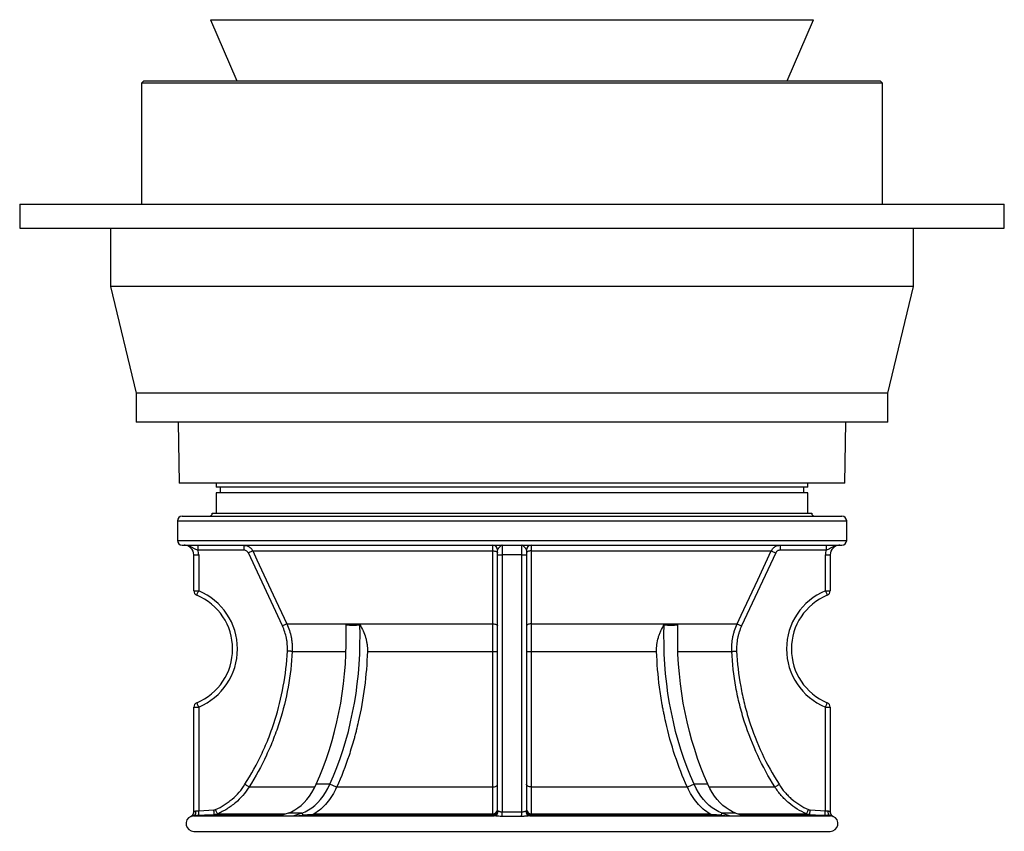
# Model space of a CAD drawing. Header units: millimetres. Extents: x 1417 to 2432, y 654 to 3299.
# Tile 1 of 6: x 1417 to 2432, y 654 to 1491. Entities that reach past the tile are written whole.
import ezdxf

# ---------------------------------------------------------------- set-up
doc = ezdxf.new("R2010")
doc.units = ezdxf.units.MM

msp = doc.modelspace()

# ---------------------------------------------------------------- linework, layer by layer
at = {"color": 7, "linetype": 'Continuous', "lineweight": 25}
for p, q in [((1614.1, 1490.6), (1641, 1427.5)), ((2208.6, 1427.5), (2235.5, 1490.6)), ((1545.3, 1427.5), (1542.8, 1425)), ((1542.8, 1425), (1542.8, 1300.5)), ((2306.8, 1425), (1542.8, 1425)), ((1545.3, 1427.5), (2304.3, 1427.5)), ((1641.1, 1427.9), (1641.1, 1427.5)), ((1641.1, 1427.7), (1911.7, 1427.7)), ((1641.1, 1427.7), (1641.1, 1427.5)), ((1911.7, 1427.7), (1911.7, 1427.5)), ((1937.9, 1427.7), (2208.4, 1427.7)), ((1937.9, 1427.7), (1937.9, 1427.5)), ((2208.4, 1427.5), (2208.4, 1427.9)), ((2208.4, 1427.7), (2208.4, 1427.5)), ((2306.8, 1425), (2304.3, 1427.5)), ((2306.8, 1300.5), (2306.8, 1425)), ((1417.3, 1300.5), (1417.3, 1275.5)), ((1417.3, 1300.5), (2432.3, 1300.5)), ((2432.3, 1275.5), (2432.3, 1300.5)), ((1417.3, 1275.5), (2432.3, 1275.5)), ((1510.8, 1275.5), (1510.8, 1215.5)), ((2338.8, 1215.5), (2338.8, 1275.5)), ((1510.8, 1215.5), (1537.3, 1105.5)), ((2338.8, 1215.5), (1510.8, 1215.5)), ((2312.3, 1105.5), (2338.8, 1215.5)), ((1537.3, 1105.5), (1537.3, 1075.5)), ((2312.3, 1105.5), (1537.3, 1105.5)), ((2312.3, 1075.5), (2312.3, 1105.5)), ((2312.3, 1075.5), (1537.3, 1075.5)), ((1580.6, 1075.5), (1581.7, 1012.5)), ((2267.9, 1012.5), (2269, 1075.5)), ((2267.9, 1012.5), (1581.7, 1012.5)), ((1619.8, 1012.5), (1619.8, 1008.6)), ((2229.8, 1008.6), (1619.8, 1008.6)), ((1624, 1008.6), (1624, 1002.6)), ((2225.6, 1002.6), (2225.6, 1008.6)), ((2229.8, 1008.6), (2229.8, 1012.5)), ((1619.8, 1002.6), (1619.8, 981.6)), ((2229.8, 1002.6), (1619.8, 1002.6)), ((2229.8, 981.6), (2229.8, 1002.6)), ((1584.8, 978.6), (1924.8, 978.6)), ((1615.8, 981.6), (1924.8, 981.6)), ((1924.8, 981.6), (2233.8, 981.6)), ((1924.8, 978.6), (2264.8, 978.6)), ((1579.8, 973.6), (1579.8, 953.6)), ((2269.8, 953.6), (2269.8, 973.6)), ((1584.8, 948.6), (1924.8, 948.6)), ((1600.9, 948.6), (1600.9, 943.6)), ((1648.5, 948.6), (1648.5, 943.6)), ((1914.8, 948.6), (1914.8, 938.6)), ((1924.8, 948.6), (2264.8, 948.6)), ((1934.8, 938.6), (1934.8, 948.6)), ((2201.1, 948.6), (2201.1, 943.6)), ((2248.7, 948.6), (2248.7, 943.6)), ((1596.8, 938.6), (1601.8, 938.6)), ((1596.8, 901.6), (1596.8, 938.6)), ((1648.5, 943.6), (1600.9, 943.6)), ((1601.8, 938.6), (1601.8, 901.6)), ((1688.2, 865.3), (1653, 940.7)), ((1657.5, 942.8), (1905.1, 942.8)), ((1909.8, 938.6), (1909.8, 943.6)), ((1909.8, 938.6), (1914.8, 938.6)), ((1909.8, 674.8), (1909.8, 938.6)), ((1934.8, 938.6), (1914.8, 938.6)), ((1914.8, 938.6), (1914.8, 673.5)), ((1934.8, 938.6), (1939.8, 938.6)), ((1934.8, 673.5), (1934.8, 938.6)), ((1939.8, 943.6), (1939.8, 938.6)), ((1939.8, 938.6), (1939.8, 674.8)), ((1944.5, 942.8), (2192.1, 942.8)), ((2196.6, 940.7), (2161.4, 865.3)), ((2248.7, 943.6), (2201.1, 943.6)), ((2247.8, 938.6), (2252.8, 938.6)), ((2247.8, 901.6), (2247.8, 938.6)), ((2252.8, 938.6), (2252.8, 901.6)), ((1596.8, 901.6), (1601.8, 901.6)), ((2247.8, 901.6), (2252.8, 901.6)), ((1692.7, 867.5), (1905.2, 867.5)), ((1944.4, 867.5), (2156.9, 867.5)), ((1698.2, 839.1), (1753.8, 839.1)), ((1775.7, 839.1), (1905.2, 839.1)), ((1944.4, 839.1), (2073.9, 839.1)), ((2095.8, 839.1), (2151.4, 839.1)), ((1596.8, 781.6), (1601.8, 781.6)), ((1596.8, 673.5), (1596.8, 781.6)), ((1601.8, 781.6), (1601.8, 674.8)), ((2247.8, 674.8), (2247.8, 781.6)), ((2247.8, 781.6), (2252.8, 781.6)), ((2252.8, 781.6), (2252.8, 673.5)), ((1737, 702), (1722.9, 702)), ((1744, 699.1), (1737, 702)), ((2112.6, 702), (2105.6, 699.1)), ((2126.7, 702), (2112.6, 702)), ((1744.1, 699.3), (1905.1, 699.3)), ((1944.5, 699.3), (2105.5, 699.3)), ((1601.8, 674.8), (1617.5, 675.6)), ((1693.9, 672.4), (1685.8, 669.5)), ((1708, 672.4), (1693.9, 672.4)), ((1708, 672.4), (1699.9, 669.5)), ((1699.9, 669.5), (1710, 670.2)), ((1710, 670.2), (1708, 672.4)), ((1718.1, 670.6), (1904.8, 670.6)), ((1721, 671.5), (1904.9, 671.5)), ((1904.8, 670.6), (1904.9, 671.5)), ((1944.7, 671.5), (1944.8, 670.6)), ((1944.7, 671.5), (2128.6, 671.5)), ((1944.8, 670.6), (2131.5, 670.6)), ((2141.6, 672.4), (2139.6, 670.2)), ((2139.6, 670.2), (2149.7, 669.5)), ((2141.6, 672.4), (2149.7, 669.5)), ((2155.7, 672.4), (2141.6, 672.4)), ((2155.7, 672.4), (2163.8, 669.5)), ((2232.1, 675.6), (2247.8, 674.8)), ((1596.5, 669.5), (1906.2, 669.5)), ((1943.3, 669.5), (2253, 669.5)), ((2255.9, 668.9), (2255.9, 668.9)), ((1596.8, 653.5), (2252.8, 653.5))]:
    msp.add_line(p, q, dxfattribs=at)
at = {"color": 1, "linetype": 'Continuous', "lineweight": 25}
for p, q in [((1614.1, 1490.6), (1705.1, 1490.6)), ((1705.1, 1490.6), (2235.5, 1490.6)), ((1579.8, 973.6), (1924.8, 973.6)), ((1924.8, 973.6), (2269.8, 973.6)), ((1579.8, 953.6), (1924.8, 953.6)), ((1924.8, 953.6), (2269.8, 953.6)), ((1653.7, 699.3), (1721.6, 699.3)), ((2128, 699.3), (2195.8, 699.3)), ((1617.8, 670.6), (1688.9, 670.6)), ((1621.2, 671.5), (1691.2, 671.5)), ((2158.4, 671.5), (2228.4, 671.5)), ((2160.7, 670.6), (2231.8, 670.6)), ((2255.9, 668.9), (2255.9, 668.9))]:
    msp.add_line(p, q, dxfattribs=at)
at = {"color": 7, "linetype": 'Continuous', "lineweight": 25, "flags": 128}
for points in [[(1657.5, 942.8), (1657.4, 942.7), (1657.1, 942.6), (1656.7, 942.4), (1656.1, 942.1), (1655.5, 941.8), (1654.7, 941.5), (1653.9, 941.1), (1653, 940.7)], [(1657.5, 942.8), (1661.8, 933.7), (1678.7, 897.5), (1692.7, 867.5)], [(1905.1, 942.8), (1906.1, 942.7), (1906.9, 942.6), (1907.7, 942.4), (1908.4, 942.1), (1909, 941.8), (1909.4, 941.4), (1909.7, 941.1), (1909.8, 940.7)], [(1944.5, 942.8), (1943.5, 942.7), (1942.7, 942.6), (1941.8, 942.4), (1941.1, 942.1), (1940.6, 941.8), (1940.1, 941.4), (1939.9, 941.1), (1939.8, 940.7)], [(2156.9, 867.5), (2161.1, 876.5), (2178.1, 912.8), (2192.1, 942.8)], [(2192.1, 942.8), (2192.2, 942.7), (2192.5, 942.6), (2192.9, 942.4), (2193.5, 942.1), (2194.1, 941.8), (2194.9, 941.5), (2195.7, 941.1), (2196.6, 940.7)], [(1599.9, 896.9), (1599.9, 897), (1600, 897.3), (1600.2, 897.7), (1600.4, 898.3), (1600.7, 899), (1601.1, 899.8), (1601.4, 900.7), (1601.8, 901.6)], [(2247.8, 901.6), (2248.2, 900.7), (2248.5, 899.8), (2248.9, 899), (2249.2, 898.3), (2249.4, 897.7), (2249.6, 897.3), (2249.7, 897), (2249.7, 896.9)], [(1692.7, 867.5), (1692.6, 867.4), (1692.3, 867.3), (1691.8, 867.1), (1691.3, 866.8), (1690.6, 866.5), (1689.8, 866.1), (1689, 865.7), (1688.2, 865.3)], [(1722.9, 702), (1726.6, 710.6), (1730.2, 719.5), (1733.5, 728.6), (1736.5, 737.8), (1739.3, 747.1), (1741.9, 756.6), (1744.3, 766.3), (1746.4, 776), (1748.2, 785.8), (1749.8, 795.8), (1751.2, 805.8), (1752.2, 815.8), (1753.1, 825.9), (1753.6, 836.1), (1754, 846.2), (1754, 856.4), (1753.8, 866.6)], [(1737, 702), (1740.8, 710.6), (1744.3, 719.5), (1747.6, 728.6), (1750.7, 737.8), (1753.5, 747.1), (1756.1, 756.6), (1758.4, 766.3), (1760.5, 776), (1762.4, 785.8), (1764, 795.8), (1765.3, 805.8), (1766.4, 815.8), (1767.2, 825.9), (1767.8, 836.1), (1768.1, 846.2), (1768.2, 856.4), (1768, 866.6)], [(1905.2, 867.5), (1906.1, 867.4), (1907, 867.3), (1907.8, 867.1), (1908.5, 866.8), (1909, 866.5), (1909.4, 866.1), (1909.7, 865.7), (1909.8, 865.3)], [(1944.4, 867.5), (1943.5, 867.4), (1942.6, 867.3), (1941.8, 867.1), (1941.1, 866.8), (1940.6, 866.5), (1940.1, 866.1), (1939.9, 865.7), (1939.8, 865.3)], [(2112.6, 702), (2108.8, 710.6), (2105.3, 719.5), (2102, 728.6), (2098.9, 737.8), (2096.1, 747.1), (2093.5, 756.6), (2091.2, 766.3), (2089.1, 776), (2087.2, 785.8), (2085.6, 795.8), (2084.3, 805.8), (2083.2, 815.8), (2082.4, 825.9), (2081.8, 836.1), (2081.5, 846.2), (2081.4, 856.4), (2081.6, 866.6)], [(2126.7, 702), (2122.9, 710.6), (2119.4, 719.5), (2116.1, 728.6), (2113.1, 737.8), (2110.2, 747.1), (2107.7, 756.6), (2105.3, 766.3), (2103.2, 776), (2101.4, 785.8), (2099.8, 795.8), (2098.4, 805.8), (2097.3, 815.8), (2096.5, 825.9), (2095.9, 836.1), (2095.6, 846.2), (2095.6, 856.4), (2095.8, 866.6)], [(2156.9, 867.5), (2157, 867.4), (2157.3, 867.3), (2157.7, 867.1), (2158.3, 866.8), (2159, 866.5), (2159.7, 866.1), (2160.6, 865.7), (2161.4, 865.3)], [(1698.2, 839.1), (1698.1, 839.1), (1697.8, 839.1), (1697.3, 839.1), (1696.7, 839.2), (1695.9, 839.2), (1695.1, 839.2), (1694.2, 839.3), (1693.2, 839.3)], [(2151.4, 839.1), (2151.5, 839.1), (2151.8, 839.1), (2152.3, 839.1), (2152.9, 839.2), (2153.6, 839.2), (2154.5, 839.2), (2155.4, 839.3), (2156.3, 839.3)], [(1599.9, 786.2), (1599.9, 786.1), (1600, 785.8), (1600.2, 785.4), (1600.4, 784.8), (1600.7, 784.1), (1601.1, 783.3), (1601.4, 782.5), (1601.8, 781.6)], [(2247.8, 781.6), (2248.2, 782.5), (2248.5, 783.3), (2248.9, 784.1), (2249.2, 784.8), (2249.4, 785.4), (2249.6, 785.8), (2249.7, 786.1), (2249.7, 786.2)], [(1653.7, 699.3), (1653.6, 699.3), (1653.4, 699.5), (1653, 699.8), (1652.5, 700.1), (1651.8, 700.5), (1651.1, 700.9), (1650.3, 701.4), (1649.5, 702)], [(1693.9, 672.4), (1697.4, 673.8), (1700.8, 675.6), (1704.1, 677.8), (1707.3, 680.3), (1710.4, 683.2), (1713.3, 686.4), (1716, 689.9), (1718.5, 693.7), (1720.8, 697.7), (1722.9, 702)], [(1708, 672.4), (1711.5, 673.8), (1715, 675.6), (1718.3, 677.8), (1721.5, 680.3), (1724.5, 683.2), (1727.4, 686.4), (1730.1, 689.9), (1732.6, 693.7), (1735, 697.7), (1737, 702)], [(1905.1, 699.3), (1906, 699.4), (1906.9, 699.5), (1907.7, 699.8), (1908.4, 700.1), (1909, 700.5), (1909.4, 701), (1909.7, 701.4), (1909.8, 702)], [(1944.5, 699.3), (1943.6, 699.4), (1942.7, 699.5), (1941.9, 699.8), (1941.2, 700.1), (1940.6, 700.5), (1940.1, 701), (1939.9, 701.4), (1939.8, 702)], [(2141.6, 672.4), (2138.1, 673.8), (2134.6, 675.6), (2131.3, 677.8), (2128.1, 680.3), (2125.1, 683.2), (2122.2, 686.4), (2119.5, 689.9), (2116.9, 693.7), (2114.6, 697.7), (2112.6, 702)], [(2155.7, 672.4), (2152.2, 673.8), (2148.8, 675.6), (2145.4, 677.8), (2142.2, 680.3), (2139.2, 683.2), (2136.3, 686.4), (2133.6, 689.9), (2131.1, 693.7), (2128.8, 697.7), (2126.7, 702)], [(2195.8, 699.3), (2196, 699.3), (2196.2, 699.5), (2196.6, 699.8), (2197.1, 700.1), (2197.8, 700.5), (2198.5, 700.9), (2199.3, 701.4), (2200.1, 702)], [(1596.5, 669.5), (1597.1, 669.6), (1597.6, 670), (1598, 670.4), (1598.4, 671), (1598.7, 671.8), (1598.9, 672.6), (1599, 673.6), (1599, 674.5)], [(1602.1, 669.8), (1602, 669.9), (1602, 670.2), (1602, 670.7), (1602, 671.3), (1601.9, 672), (1601.9, 672.9), (1601.8, 673.8), (1601.8, 674.8)], [(1617.8, 670.6), (1607.8, 670.1), (1602.1, 669.8)], [(1617.8, 670.6), (1617.8, 670.7), (1617.7, 671), (1617.7, 671.5), (1617.7, 672.1), (1617.6, 672.9), (1617.6, 673.7), (1617.5, 674.7), (1617.5, 675.6)], [(1621.2, 671.5), (1621.2, 671.6), (1621.1, 671.8), (1620.9, 672.3), (1620.6, 672.8), (1620.3, 673.5), (1620, 674.3), (1619.6, 675.2), (1619.2, 676)], [(1904.8, 669.8), (1904.8, 670.3), (1904.8, 670.6)], [(1914.9, 668.9), (1914.8, 669.2), (1914.8, 669.6), (1914.8, 670.2), (1914.8, 670.7), (1914.8, 671.4), (1914.8, 672), (1914.8, 672.8), (1914.8, 673.5)], [(1934.7, 668.9), (1934.7, 669.2), (1934.7, 669.6), (1934.7, 670.2), (1934.8, 670.7), (1934.8, 671.4), (1934.8, 672), (1934.8, 672.8), (1934.8, 673.5)], [(1944.8, 670.6), (1944.8, 670.1), (1944.8, 669.8)], [(2228.4, 671.5), (2228.4, 671.6), (2228.5, 671.8), (2228.7, 672.3), (2228.9, 672.8), (2229.3, 673.5), (2229.6, 674.3), (2230, 675.2), (2230.3, 676)], [(2231.8, 670.6), (2231.8, 670.7), (2231.8, 671), (2231.9, 671.5), (2231.9, 672.1), (2231.9, 672.9), (2232, 673.7), (2232, 674.7), (2232.1, 675.6)], [(2247.5, 669.8), (2237.5, 670.3), (2231.8, 670.6)], [(2247.5, 669.8), (2247.5, 669.9), (2247.6, 670.2), (2247.6, 670.7), (2247.6, 671.3), (2247.6, 672), (2247.7, 672.9), (2247.7, 673.8), (2247.8, 674.8)], [(2253, 669.5), (2252.5, 669.6), (2252, 670), (2251.6, 670.4), (2251.2, 671), (2250.9, 671.8), (2250.7, 672.6), (2250.6, 673.6), (2250.6, 674.5)]]:
    msp.add_lwpolyline(points, dxfattribs=at)
at = {"color": 7, "linetype": 'Continuous', "lineweight": 25}
for centre, radius, start, end in [((1584.8, 973.6), 5, 90, 180), ((1612.8, 981.6), 3, 270, 0), ((2236.8, 981.6), 3, 180, 270), ((2264.8, 973.6), 5, 0, 90), ((1584.8, 953.6), 5, 180, 270), ((1586.8, 938.6), 10, 0, 90), ((1904.8, 943.6), 5, 0, 90), ((1944.8, 943.6), 5, 90, 180), ((2262.8, 938.6), 10, 90, 180), ((2264.8, 953.6), 5, 270, 0), ((1586.8, 938.6), 15, 0, 19.4712), ((2262.8, 938.6), 15, 160.5288, 180), ((1601.8, 901.6), 5, 180, 247.3801), ((1576.8, 841.6), 60, 292.6199, 67.3801), ((1576.8, 841.6), 65, 292.6199, 67.3801), ((2272.8, 841.6), 65, 112.6199, 247.3801), ((2272.8, 841.6), 60, 112.6199, 247.3801), ((2247.8, 901.6), 5, 292.6199, 0), ((1906.3, 861.2), 22.2, 267.2213, 279.0705), ((1943.3, 861.2), 22.2, 260.9295, 272.7787), ((1601.8, 781.6), 5, 112.6199, 180), ((2247.8, 781.6), 5, 0, 67.3801), ((1591.8, 673.5), 5, 292.6478, 0.2393), ((1591.8, 673.5), 5, 316.1043, 359.9996), ((1904.8, 675.6), 5, 270.1557, 359.961), ((1904.8, 674.8), 5, 270.1461, 359.961), ((1905, 676.2), 4.79, 269.0397, 357.5003), ((1905.7, 674.3), 4.83, 276.6449, 2.289), ((1943.9, 674.3), 4.83, 177.711, 263.3551), ((1944.6, 676.2), 4.79, 182.4997, 270.9603), ((1944.8, 675.6), 5, 180.039, 269.8443), ((1944.8, 674.8), 5, 180.039, 269.8539), ((2257.8, 673.5), 5, 179.7607, 247.3882), ((2257.8, 673.5), 5, 179.9997, 223.2509), ((1596.8, 661.5), 8, 112.6242, 270), ((2252.8, 661.5), 8, 270, 67.4072)]:
    msp.add_arc(centre, radius, start, end, dxfattribs=at)
at = {"color": 1, "linetype": 'Continuous', "lineweight": 25}
for centre, start, end in [((1591.8, 673.5), 292.6475, 316.1035), ((2257.8, 673.5), 223.2503, 247.3527)]:
    msp.add_arc(centre, 5, start, end, dxfattribs=at)
at = {"color": 7, "linetype": 'Continuous', "lineweight": 25}
for points, knots in [([(1600.9, 943.6), (1600.2, 943.8), (1598.5, 944.3), (1596.2, 945.5), (1593.7, 946.9), (1591.2, 947.9), (1588.9, 948.4), (1587.5, 948.6), (1586.8, 948.6), (1586.8, 948.6)], [0, 0, 0, 0, 0.146023, 0.326051, 0.523989, 0.722812, 0.857953, 0.998699, 1, 1, 1, 1]), ([(1648.5, 948.6), (1649.6, 948.4), (1651.8, 948.2), (1654.8, 946.5), (1656.6, 944.5), (1657.3, 943.1), (1657.5, 942.8)], [0, 0, 0, 0, 0.297496, 0.595033, 0.892519, 1, 1, 1, 1]), ([(1905.1, 942.8), (1905.1, 943.8), (1905.1, 945.7), (1905, 947.7), (1904.9, 948.5), (1904.8, 948.5), (1904.8, 948.6)], [0, 0, 0, 0, 0.297125, 0.59403, 0.891357, 1, 1, 1, 1]), ([(1914.8, 948.6), (1914.8, 948.6), (1914.5, 948.6), (1914, 948.4), (1913.2, 947.9), (1912.2, 946.9), (1911, 945.5), (1910, 944.3), (1909.9, 943.8), (1909.8, 943.6)], [0, 0, 0, 0, 0.001301, 0.142047, 0.277188, 0.474451, 0.673949, 0.853978, 1, 1, 1, 1]), ([(1939.8, 943.6), (1939.7, 943.8), (1939.6, 944.3), (1938.6, 945.5), (1937.4, 946.9), (1936.4, 947.9), (1935.5, 948.4), (1935, 948.6), (1934.8, 948.6), (1934.8, 948.6)], [0, 0, 0, 0, 0.146023, 0.326051, 0.523989, 0.722812, 0.857953, 0.998699, 1, 1, 1, 1]), ([(1944.8, 948.6), (1944.8, 948.4), (1944.7, 948.2), (1944.6, 946.5), (1944.5, 944.5), (1944.5, 943.1), (1944.5, 942.8)], [0, 0, 0, 0, 0.297934, 0.595993, 0.893899, 1, 1, 1, 1]), ([(2192.1, 942.8), (2192.6, 943.8), (2193.8, 945.7), (2196.6, 947.7), (2199.2, 948.5), (2200.7, 948.5), (2201.1, 948.6)], [0, 0, 0, 0, 0.297205, 0.594329, 0.891607, 1, 1, 1, 1]), ([(2262.8, 948.6), (2262.8, 948.6), (2262.1, 948.6), (2260.7, 948.4), (2258.4, 947.9), (2255.9, 946.9), (2253.4, 945.5), (2251, 944.3), (2249.4, 943.8), (2248.7, 943.6)], [0, 0, 0, 0, 0.001301, 0.142047, 0.277188, 0.474451, 0.673949, 0.853978, 1, 1, 1, 1]), ([(1653, 940.7), (1652.9, 940.8), (1652.6, 941.5), (1651.6, 942.5), (1650.1, 943.4), (1649, 943.5), (1648.5, 943.6)], [0, 0, 0, 0, 0.107441, 0.40488, 0.702441, 1, 1, 1, 1]), ([(1905.2, 867.5), (1905.2, 870.5), (1905.2, 873.5), (1905.2, 876.5), (1905.2, 888.6), (1905.2, 900.7), (1905.1, 912.8), (1905.1, 922.8), (1905.1, 932.8), (1905.1, 942.8)], [0, 0, 0, 0, 0.01, 0.01, 0.01, 0.05, 0.05, 0.05, 0.08315202, 0.08315202, 0.08315202, 0.08315202]), ([(1944.5, 942.8), (1944.5, 939.8), (1944.5, 936.7), (1944.5, 933.7), (1944.4, 921.6), (1944.4, 909.6), (1944.4, 897.5), (1944.4, 887.5), (1944.4, 877.5), (1944.4, 867.5)], [0, 0, 0, 0, 0.01, 0.01, 0.01, 0.05, 0.05, 0.05, 0.08315202, 0.08315202, 0.08315202, 0.08315202]), ([(2201.1, 943.6), (2200.9, 943.5), (2200.2, 943.5), (2198.9, 943.1), (2197.5, 942.1), (2196.9, 941.2), (2196.6, 940.7)], [0, 0, 0, 0, 0.10842, 0.40575, 0.702869, 1, 1, 1, 1]), ([(1693.2, 839.3), (1693.4, 841.6), (1693.3, 843.8), (1693.1, 847.2), (1693, 848.3), (1692.7, 850.5), (1692.5, 851.6), (1691.9, 854.9), (1691.3, 857), (1689.9, 861.2), (1689.1, 863.3), (1688.2, 865.3)], [0, 0, 0, 0, 0.25, 0.25, 0.375, 0.375, 0.5, 0.5, 0.75, 0.75, 1, 1, 1, 1]), ([(1692.7, 867.5), (1693.7, 865.2), (1694.6, 863), (1696.1, 858.4), (1696.7, 856), (1697.4, 852.5), (1697.6, 851.3), (1697.9, 848.9), (1698.1, 847.6), (1698.3, 844), (1698.4, 841.5), (1698.2, 839.1)], [0, 0, 0, 0, 0.25, 0.25, 0.5, 0.5, 0.625, 0.625, 0.75, 0.75, 1, 1, 1, 1]), ([(1768, 866.6), (1769.2, 864.5), (1770.4, 862.4), (1772.4, 858), (1773.2, 855.8), (1774.1, 852.9), (1774.2, 852.3), (1774.5, 851.1), (1774.7, 850.5), (1775, 848.7), (1775.2, 847.5), (1775.7, 843.9), (1775.8, 841.5), (1775.7, 839.1)], [0, 0, 0, 0, 0.25, 0.25, 0.5, 0.5, 0.5625, 0.5625, 0.625, 0.625, 0.75, 0.75, 1, 1, 1, 1]), ([(1905.2, 839.1), (1905.2, 841.5), (1905.2, 844), (1905.2, 848.8), (1905.2, 851.2), (1905.2, 854.8), (1905.2, 855.9), (1905.2, 858.3), (1905.2, 859.5), (1905.2, 863), (1905.2, 865.2), (1905.2, 867.5)], [0, 0, 0, 0, 0.25, 0.25, 0.5, 0.5, 0.625, 0.625, 0.75, 0.75, 1, 1, 1, 1]), ([(1944.4, 867.5), (1944.4, 865.2), (1944.4, 863), (1944.4, 858.4), (1944.4, 856), (1944.4, 852.5), (1944.4, 851.3), (1944.4, 848.9), (1944.4, 847.6), (1944.4, 844), (1944.4, 841.5), (1944.4, 839.1)], [0, 0, 0, 0, 0.25, 0.25, 0.5, 0.5, 0.625, 0.625, 0.75, 0.75, 1, 1, 1, 1]), ([(2073.9, 839.1), (2073.8, 841.5), (2073.9, 843.9), (2074.5, 848.7), (2075, 851.1), (2076, 854.6), (2076.4, 855.7), (2077.2, 858), (2077.7, 859.1), (2079.2, 862.4), (2080.3, 864.5), (2081.6, 866.6)], [0, 0, 0, 0, 0.25, 0.25, 0.5, 0.5, 0.625, 0.625, 0.75, 0.75, 1, 1, 1, 1]), ([(2151.4, 839.1), (2151.2, 841.5), (2151.3, 844), (2151.6, 848.8), (2151.9, 851.2), (2152.6, 854.8), (2152.9, 855.9), (2153.5, 858.3), (2153.8, 859.5), (2155, 863), (2155.9, 865.2), (2156.9, 867.5)], [0, 0, 0, 0, 0.25, 0.25, 0.5, 0.5, 0.625, 0.625, 0.75, 0.75, 1, 1, 1, 1]), ([(2161.4, 865.3), (2160.5, 863.3), (2159.7, 861.2), (2158.6, 858), (2158.3, 856.9), (2157.7, 854.8), (2157.5, 853.7), (2156.9, 850.4), (2156.6, 848.2), (2156.3, 843.8), (2156.2, 841.6), (2156.3, 839.3)], [0, 0, 0, 0, 0.25, 0.25, 0.375, 0.375, 0.5, 0.5, 0.75, 0.75, 1, 1, 1, 1]), ([(1649.5, 702), (1656.1, 712.3), (1661.9, 723), (1668.4, 736.8), (1669.6, 739.6), (1672, 745.2), (1673.2, 748), (1676.5, 756.6), (1678.5, 762.3), (1684, 779.6), (1686.9, 791.3), (1691.2, 815.1), (1692.6, 827.1), (1693.2, 839.3)], [0, 0, 0, 0, 0.25, 0.25, 0.3125, 0.3125, 0.375, 0.375, 0.5, 0.5, 0.75, 0.75, 1, 1, 1, 1]), ([(1698.2, 839.1), (1697.6, 826.7), (1696.2, 814.4), (1691.8, 790.2), (1688.9, 778.3), (1683.3, 760.7), (1681.2, 754.9), (1677.8, 746.2), (1676.7, 743.3), (1674.2, 737.6), (1672.9, 734.8), (1666.4, 720.7), (1660.4, 709.8), (1653.7, 699.3)], [0, 0, 0, 0, 0.25, 0.25, 0.5, 0.5, 0.625, 0.625, 0.6875, 0.6875, 0.75, 0.75, 1, 1, 1, 1]), ([(1775.7, 839.1), (1775.3, 826.7), (1774.3, 814.4), (1771.2, 790.2), (1769.1, 778.2), (1765.7, 763.5), (1765, 760.6), (1763.9, 756.2), (1763.5, 754.7), (1762.8, 751.8), (1762.4, 750.3), (1760.4, 743.1), (1758.6, 737.4), (1753.1, 720.6), (1748.9, 709.8), (1744.1, 699.3)], [0, 0, 0, 0, 0.25, 0.25, 0.5, 0.5, 0.5625, 0.5625, 0.59375, 0.59375, 0.625, 0.625, 0.75, 0.75, 1, 1, 1, 1]), ([(1905.1, 699.3), (1905.1, 709.8), (1905.1, 720.6), (1905.2, 742.8), (1905.2, 754.3), (1905.2, 771.9), (1905.2, 777.9), (1905.2, 789.9), (1905.2, 796), (1905.2, 814.3), (1905.2, 826.7), (1905.2, 839.1)], [0, 0, 0, 0, 0.25, 0.25, 0.5, 0.5, 0.625, 0.625, 0.75, 0.75, 1, 1, 1, 1]), ([(1944.4, 839.1), (1944.4, 826.7), (1944.4, 814.4), (1944.4, 790.2), (1944.4, 778.3), (1944.4, 760.7), (1944.4, 754.9), (1944.4, 746.2), (1944.4, 743.3), (1944.4, 737.6), (1944.4, 734.8), (1944.5, 720.7), (1944.5, 709.8), (1944.5, 699.3)], [0, 0, 0, 0, 0.25, 0.25, 0.5, 0.5, 0.625, 0.625, 0.6875, 0.6875, 0.75, 0.75, 1, 1, 1, 1]), ([(2105.5, 699.3), (2100.7, 709.8), (2096.5, 720.6), (2089.1, 742.9), (2085.9, 754.4), (2082.6, 769.1), (2082, 772.1), (2081.1, 776.5), (2080.8, 778), (2080.2, 781), (2079.9, 782.5), (2078.6, 790.1), (2077.7, 796.1), (2075.3, 814.4), (2074.3, 826.7), (2073.9, 839.1)], [0, 0, 0, 0, 0.25, 0.25, 0.5, 0.5, 0.5625, 0.5625, 0.59375, 0.59375, 0.625, 0.625, 0.75, 0.75, 1, 1, 1, 1]), ([(2195.8, 699.3), (2189.2, 709.8), (2183.3, 720.6), (2172.9, 742.9), (2168.4, 754.3), (2162.7, 771.9), (2161.1, 777.9), (2158, 789.9), (2156.7, 796), (2153.4, 814.3), (2152, 826.7), (2151.4, 839.1)], [0, 0, 0, 0, 0.25, 0.25, 0.5, 0.5, 0.625, 0.625, 0.75, 0.75, 1, 1, 1, 1]), ([(2156.3, 839.3), (2157, 827.1), (2158.4, 815), (2161.6, 797.1), (2162.9, 791.1), (2165.9, 779.2), (2167.5, 773.4), (2173.1, 756), (2177.5, 744.8), (2187.7, 722.9), (2193.5, 712.3), (2200.1, 702)], [0, 0, 0, 0, 0.25, 0.25, 0.375, 0.375, 0.5, 0.5, 0.75, 0.75, 1, 1, 1, 1]), ([(1619.2, 676), (1622.4, 677.4), (1625.3, 679), (1629.6, 681.7), (1631, 682.6), (1633.7, 684.6), (1635.1, 685.7), (1638.9, 689), (1641.3, 691.3), (1645.7, 696.4), (1647.7, 699.1), (1649.5, 702)], [0, 0, 0, 0, 0.25, 0.25, 0.375, 0.375, 0.5, 0.5, 0.75, 0.75, 1, 1, 1, 1]), ([(2200.1, 702), (2201.9, 699.1), (2203.9, 696.4), (2207.2, 692.6), (2208.4, 691.3), (2210.8, 688.9), (2212, 687.8), (2215.9, 684.5), (2218.6, 682.5), (2224.3, 679), (2227.2, 677.4), (2230.3, 676)], [0, 0, 0, 0, 0.25, 0.25, 0.375, 0.375, 0.5, 0.5, 0.75, 0.75, 1, 1, 1, 1]), ([(1653.7, 699.3), (1651.8, 696.2), (1649.6, 693.3), (1644.9, 687.9), (1642.4, 685.3), (1638.3, 681.8), (1636.8, 680.7), (1633.9, 678.5), (1632.4, 677.5), (1629.3, 675.6), (1627.8, 674.7), (1624.5, 673), (1622.9, 672.2), (1621.2, 671.5)], [0, 0, 0, 0, 0.25, 0.25, 0.5, 0.5, 0.625, 0.625, 0.75, 0.75, 0.875, 0.875, 1, 1, 1, 1]), ([(1744, 699.1), (1742.6, 696), (1741.1, 693.1), (1737.7, 687.7), (1735.9, 685.2), (1732, 680.5), (1729.9, 678.4), (1725.6, 674.6), (1723.3, 672.9), (1721, 671.5)], [0, 0, 0, 0, 0.25, 0.25, 0.5, 0.5, 0.75, 0.75, 1, 1, 1, 1]), ([(1904.9, 671.5), (1904.9, 672.9), (1905, 674.6), (1905, 678.4), (1905, 680.5), (1905, 684), (1905, 685.3), (1905, 687.8), (1905.1, 689.2), (1905.1, 691.9), (1905.1, 693.3), (1905.1, 696.2), (1905.1, 697.7), (1905.1, 699.3)], [0, 0, 0, 0, 0.25, 0.25, 0.5, 0.5, 0.625, 0.625, 0.75, 0.75, 0.875, 0.875, 1, 1, 1, 1]), ([(1944.5, 699.3), (1944.5, 696.2), (1944.5, 693.3), (1944.5, 687.9), (1944.6, 685.3), (1944.6, 681.8), (1944.6, 680.7), (1944.6, 678.5), (1944.6, 677.5), (1944.6, 675.6), (1944.6, 674.7), (1944.6, 673), (1944.7, 672.2), (1944.7, 671.5)], [0, 0, 0, 0, 0.25, 0.25, 0.5, 0.5, 0.625, 0.625, 0.75, 0.75, 0.875, 0.875, 1, 1, 1, 1]), ([(2128.6, 671.5), (2126.3, 672.9), (2124, 674.6), (2119.7, 678.4), (2117.6, 680.5), (2113.7, 685.2), (2111.8, 687.7), (2108.5, 693.1), (2106.9, 696), (2105.6, 699.1)], [0, 0, 0, 0, 0.25, 0.25, 0.5, 0.5, 0.75, 0.75, 1, 1, 1, 1]), ([(2228.4, 671.5), (2225, 672.9), (2221.8, 674.6), (2215.7, 678.4), (2212.8, 680.5), (2208.7, 684), (2207.4, 685.3), (2204.8, 687.8), (2203.5, 689.2), (2201.2, 691.9), (2200, 693.3), (2197.9, 696.2), (2196.8, 697.7), (2195.8, 699.3)], [0, 0, 0, 0, 0.25, 0.25, 0.5, 0.5, 0.625, 0.625, 0.75, 0.75, 0.875, 0.875, 1, 1, 1, 1]), ([(1596.8, 673.5), (1596.8, 673.5), (1596.8, 673.6), (1597, 673.7), (1597.1, 673.7), (1597.2, 673.8), (1597.3, 673.9), (1597.5, 674), (1597.6, 674.1), (1597.8, 674.2), (1598, 674.2), (1598.4, 674.4), (1598.7, 674.5), (1599, 674.5)], [0, 0, 0, 0, 0.25, 0.25, 0.375, 0.375, 0.5, 0.5, 0.625, 0.625, 0.75, 0.75, 1, 1, 1, 1]), ([(1599, 674.5), (1599.2, 674.5), (1599.5, 674.6), (1599.9, 674.6), (1600.1, 674.6), (1600.6, 674.7), (1600.8, 674.7), (1601.3, 674.8), (1601.5, 674.8), (1601.8, 674.8)], [0, 0, 0, 0, 0.25, 0.25, 0.5, 0.5, 0.75, 0.75, 1, 1, 1, 1]), ([(1721, 671.5), (1720.6, 671.2), (1720.1, 671), (1719.1, 670.7), (1718.6, 670.7), (1718.1, 670.6)], [0, 0, 0, 0, 0.5, 0.5, 1, 1, 1, 1]), ([(1909.8, 674.8), (1909.8, 674.7), (1909.9, 674.7), (1910, 674.6), (1910.1, 674.6), (1910.3, 674.6), (1910.4, 674.5), (1910.5, 674.5)], [0, 0, 0, 0, 0.5, 0.5, 0.75, 0.75, 1, 1, 1, 1]), ([(1910.5, 674.5), (1910.7, 674.5), (1911, 674.4), (1911.5, 674.2), (1911.6, 674.2), (1912, 674), (1912.1, 674), (1912.5, 673.8), (1912.7, 673.8), (1913.1, 673.7), (1913.3, 673.6), (1913.7, 673.5), (1913.9, 673.5), (1914.3, 673.5), (1914.6, 673.5), (1914.8, 673.5)], [0, 0, 0, 0, 0.25, 0.25, 0.375, 0.375, 0.5, 0.5, 0.625, 0.625, 0.75, 0.75, 0.875, 0.875, 1, 1, 1, 1]), ([(1914.8, 673.5), (1918.1, 673.5), (1921.5, 673.5), (1928.1, 673.5), (1931.5, 673.5), (1934.8, 673.5)], [0, 0, 0, 0, 0.5, 0.5, 1, 1, 1, 1]), ([(1934.8, 673.5), (1935.3, 673.5), (1935.8, 673.5), (1936.9, 673.7), (1937.9, 674.1), (1938.7, 674.4), (1939, 674.5), (1939.1, 674.5)], [0, 0, 0, 0, 0.28056, 0.309574, 0.625502, 0.955245, 1, 1, 1, 1]), ([(1939.1, 674.5), (1939.3, 674.6), (1939.5, 674.6), (1939.7, 674.7), (1939.7, 674.7), (1939.8, 674.7), (1939.8, 674.8), (1939.8, 674.8)], [0, 0, 0, 0, 0.5, 0.5, 0.75, 0.75, 1, 1, 1, 1]), ([(2131.5, 670.6), (2131, 670.7), (2130.5, 670.7), (2129.5, 671), (2129, 671.2), (2128.6, 671.5)], [0, 0, 0, 0, 0.5, 0.5, 1, 1, 1, 1]), ([(2247.8, 674.8), (2248.3, 674.8), (2248.8, 674.7), (2249.5, 674.6), (2249.7, 674.6), (2250.1, 674.6), (2250.3, 674.5), (2250.6, 674.5)], [0, 0, 0, 0, 0.5, 0.5, 0.75, 0.75, 1, 1, 1, 1]), ([(2250.6, 674.5), (2250.9, 674.5), (2251.2, 674.4), (2251.6, 674.2), (2251.8, 674.2), (2252, 674.1), (2252.1, 674), (2252.3, 673.9), (2252.4, 673.8), (2252.5, 673.7), (2252.6, 673.7), (2252.7, 673.6), (2252.8, 673.5), (2252.8, 673.5)], [0, 0, 0, 0, 0.25, 0.25, 0.375, 0.375, 0.5, 0.5, 0.625, 0.625, 0.75, 0.75, 1, 1, 1, 1]), ([(1596.5, 669.5), (1596, 669.5), (1595.6, 669.4), (1595.1, 669.3), (1594.9, 669.3), (1594.6, 669.2), (1594.5, 669.2), (1594.2, 669.1), (1594, 669), (1593.8, 668.9), (1593.7, 668.9), (1593.7, 668.9)], [0, 0, 0, 0, 0.25, 0.25, 0.375, 0.375, 0.5, 0.5, 0.75, 0.75, 1, 1, 1, 1]), ([(1602.1, 669.8), (1601.6, 669.8), (1601.1, 669.8), (1600.1, 669.7), (1599.6, 669.7), (1598.7, 669.6), (1598.2, 669.6), (1597.6, 669.6), (1597.4, 669.6), (1597, 669.5), (1596.7, 669.5), (1596.5, 669.5)], [0, 0, 0, 0, 0.25, 0.25, 0.5, 0.5, 0.75, 0.75, 0.875, 0.875, 1, 1, 1, 1]), ([(1906.2, 669.5), (1906, 669.5), (1905.8, 669.6), (1905.4, 669.6), (1905.3, 669.6), (1904.9, 669.7), (1904.8, 669.7), (1904.8, 669.8)], [0, 0, 0, 0, 0.25, 0.25, 0.5, 0.5, 1, 1, 1, 1]), ([(1914.9, 668.9), (1914.1, 668.9), (1913.3, 668.9), (1911.7, 669), (1911, 669), (1909.9, 669.1), (1909.5, 669.2), (1908.8, 669.3), (1908.4, 669.3), (1907.8, 669.4), (1907.4, 669.4), (1906.8, 669.5), (1906.5, 669.5), (1906.2, 669.5)], [0, 0, 0, 0, 0.25, 0.25, 0.5, 0.5, 0.625, 0.625, 0.75, 0.75, 0.875, 0.875, 1, 1, 1, 1]), ([(1943.3, 669.5), (1943.1, 669.5), (1942.8, 669.5), (1942.1, 669.4), (1941.8, 669.4), (1941.1, 669.3), (1940.8, 669.3), (1940.1, 669.2), (1939.7, 669.1), (1939, 669.1), (1938.6, 669), (1937.8, 669), (1937.5, 669), (1936.3, 668.9), (1935.5, 668.9), (1934.7, 668.9)], [0, 0, 0, 0, 0.125, 0.125, 0.25, 0.25, 0.375, 0.375, 0.5, 0.5, 0.625, 0.625, 0.75, 0.75, 1, 1, 1, 1]), ([(1944.8, 669.8), (1944.8, 669.8), (1944.7, 669.7), (1944.6, 669.7), (1944.5, 669.7), (1944.2, 669.6), (1943.8, 669.6), (1943.3, 669.5)], [0, 0, 0, 0, 0.25, 0.25, 0.5, 0.5, 1, 1, 1, 1]), ([(2253, 669.5), (2252.6, 669.5), (2252.2, 669.6), (2251.6, 669.6), (2251.3, 669.6), (2250.9, 669.6), (2250.6, 669.7), (2249.5, 669.7), (2248.5, 669.8), (2247.5, 669.8)], [0, 0, 0, 0, 0.25, 0.25, 0.375, 0.375, 0.5, 0.5, 1, 1, 1, 1]), ([(2255.9, 668.9), (2255.9, 668.9), (2255.8, 668.9), (2255.6, 669), (2255.4, 669.1), (2255.1, 669.2), (2255, 669.2), (2254.7, 669.3), (2254.5, 669.3), (2254, 669.4), (2253.6, 669.5), (2253, 669.5)], [0, 0, 0, 0, 0.25, 0.25, 0.5, 0.5, 0.625, 0.625, 0.75, 0.75, 1, 1, 1, 1])]:
    msp.add_open_spline(points, degree=3, knots=knots, dxfattribs=at)
for points in [[(1753.8, 866.6), (1756.2, 866.2), (1760.9, 865.9), (1765.6, 866.2), (1768, 866.6)], [(2081.6, 866.6), (2084, 866.2), (2088.7, 865.9), (2093.4, 866.2), (2095.8, 866.6)], [(1744.1, 699.3), (1744.1, 699.2), (1744.1, 699.1), (1744, 699.1)], [(2105.6, 699.1), (2105.5, 699.1), (2105.5, 699.2), (2105.5, 699.3)], [(1617.5, 675.6), (1618.1, 675.7), (1618.7, 675.8), (1619.2, 676)], [(1621.2, 671.5), (1620.7, 671.2), (1619.5, 670.8), (1618.4, 670.7), (1617.8, 670.6)], [(1718.1, 670.6), (1715.3, 670.5), (1712.6, 670.3), (1710, 670.2)], [(2139.6, 670.2), (2137, 670.3), (2134.3, 670.5), (2131.5, 670.6)], [(2231.8, 670.6), (2231.2, 670.7), (2230, 670.8), (2228.9, 671.2), (2228.4, 671.5)], [(2230.3, 676), (2230.9, 675.8), (2231.5, 675.7), (2232.1, 675.6)], [(1685.8, 669.5), (1690.5, 669.6), (1695.2, 669.6), (1699.9, 669.5)], [(1934.7, 668.9), (1928.1, 668.9), (1921.5, 668.9), (1914.9, 668.9)], [(2149.7, 669.5), (2154.4, 669.6), (2159.1, 669.6), (2163.8, 669.5)]]:
    msp.add_open_spline(points, degree=3, dxfattribs=at)
at = {"color": 1, "linetype": 'Continuous', "lineweight": 25}
msp.add_open_spline([(1593.7, 668.9), (1593.7, 668.9), (1593.7, 668.9), (1593.7, 668.9)], degree=3, dxfattribs=at)

doc.saveas('drawing.dxf')
